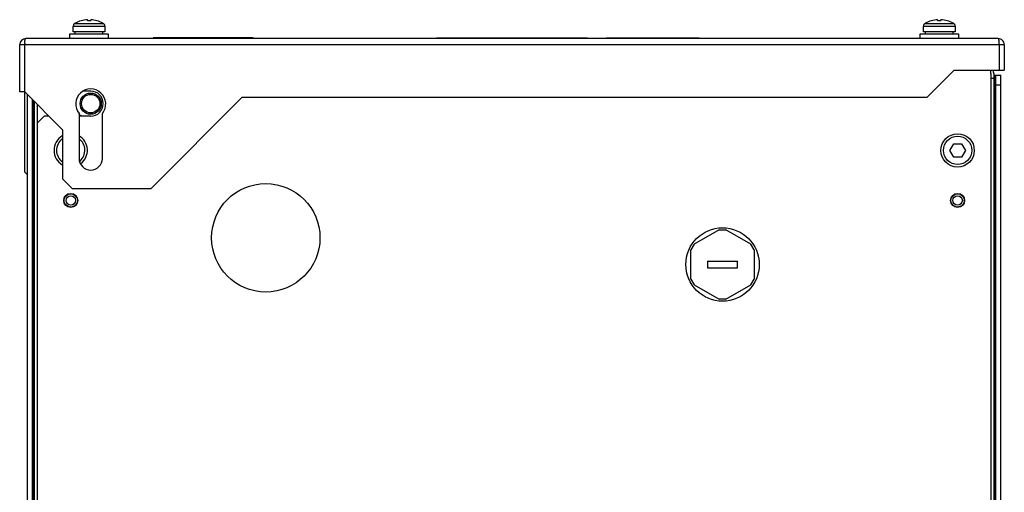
# Model space of a CAD drawing. Header units: millimetres. Extents: x 41 to 336, y 109 to 408.
# Tile 9 of 9: x 41 to 336, y 266 to 408. Entities that reach past the tile are written whole.
import ezdxf

# ---------------------------------------------------------------- set-up
doc = ezdxf.new("R2010")
doc.units = ezdxf.units.MM
doc.header["$LTSCALE"] = 33.893501
doc.layers.get('0').update_dxf_attribs({"linetype": 'CONTINUOUS'})

msp = doc.modelspace()

# ---------------------------------------------------------------- linework, layer by layer
at = {"color": 7, "linetype": 'Continuous'}
for p, q in [((61.25, 407.67), (61.25, 407.36)), ((62.24, 407.36), (62.24, 407.67)), ((316.25, 407.67), (316.25, 407.36)), ((317.24, 407.36), (317.24, 407.67)), ((57, 404.01), (57, 405.7)), ((57, 405.7), (66.5, 405.7)), ((57.56, 406.61), (57.61, 406.61)), ((65.89, 406.61), (65.93, 406.61)), ((66, 406.57), (66, 406.57)), ((66, 406.57), (66, 406.57)), ((66.5, 405.7), (66.5, 404.01)), ((312, 404.01), (312, 405.7)), ((312, 405.7), (321.5, 405.7)), ((312.56, 406.61), (312.61, 406.61)), ((320.89, 406.61), (320.93, 406.61)), ((321, 406.57), (321, 406.57)), ((321, 406.57), (321, 406.57)), ((321.5, 405.7), (321.5, 404.01)), ((334.45, 402.01), (42.75, 402.01)), ((56, 402.01), (56, 403.41)), ((56, 403.41), (67.5, 403.41)), ((66.5, 404.01), (57, 404.01)), ((57.6, 403.41), (57.6, 404.01)), ((65.89, 403.41), (65.89, 404.01)), ((67.5, 403.41), (67.5, 402.01)), ((80.95, 402.21), (80.95, 402.01)), ((110.95, 402.21), (80.95, 402.21)), ((91.95, 402.31), (91.95, 402.21)), ((91.95, 402.31), (98.61, 402.31)), ((92.95, 402.31), (92.95, 402.21)), ((93.61, 402.31), (93.61, 402.21)), ((96.95, 402.31), (96.95, 402.21)), ((97.61, 402.31), (97.61, 402.21)), ((98.61, 402.31), (98.61, 402.21)), ((110.95, 402.21), (110.95, 402.01)), ((165.95, 402.01), (165.95, 402.21)), ((165.95, 402.21), (211.25, 402.21)), ((206.95, 402.21), (206.95, 402.01)), ((211.25, 402.21), (211.25, 402.01)), ((216.95, 402.01), (216.95, 402.21)), ((216.95, 402.21), (244.75, 402.21)), ((244.75, 402.21), (244.75, 402.01)), ((311, 402.01), (311, 403.41)), ((311, 403.41), (322.5, 403.41)), ((321.5, 404.01), (312, 404.01)), ((312.6, 403.41), (312.6, 404.01)), ((320.89, 403.41), (320.89, 404.01)), ((322.5, 403.41), (322.5, 402.01)), ((40.95, 386.01), (40.95, 400.21)), ((40.95, 400.21), (336.25, 400.21)), ((42.45, 362.01), (42.45, 400.21)), ((334.75, 400.21), (334.75, 392.51)), ((336.25, 400.21), (336.25, 392.51)), ((313.15, 384.41), (321.25, 392.51)), ((321.25, 392.51), (336.25, 392.51)), ((332.25, 391.51), (332.25, 214.31)), ((333.25, 390.01), (332.25, 390.01)), ((332.98, 391.01), (335.25, 391.01)), ((333.25, 214.81), (333.25, 390.01)), ((333.45, 146.31), (333.45, 391.01)), ((333.75, 146.31), (333.75, 391.01)), ((335.25, 146.31), (335.25, 391.01)), ((335.25, 388.01), (333.75, 388.01)), ((42.45, 386.01), (40.95, 386.01)), ((42.45, 386.01), (53.75, 374.71)), ((43.25, 146.31), (43.25, 385.21)), ((62.25, 386.26), (59.98, 386.26)), ((80.25, 357.01), (107.65, 384.41)), ((107.65, 384.41), (313.15, 384.41)), ((44.75, 146.31), (44.75, 383.71)), ((45.05, 146.31), (45.05, 383.41)), ((45.25, 383.21), (45.25, 214.81)), ((46.25, 214.31), (46.25, 382.21)), ((48.25, 378.76), (46.25, 376.76)), ((49.7, 378.76), (48.25, 378.76)), ((58.75, 379.58), (58.75, 366.11)), ((62.25, 378.76), (58.75, 378.76)), ((65.75, 366.11), (65.75, 379.58)), ((53.75, 374.71), (53.75, 360.01)), ((319.94, 368.51), (321.09, 370.51)), ((321.09, 370.51), (323.4, 370.51)), ((323.4, 370.51), (324.56, 368.51)), ((321.09, 366.51), (319.94, 368.51)), ((323.4, 366.51), (321.09, 366.51)), ((324.56, 368.51), (323.4, 366.51)), ((42.45, 362.01), (43.25, 361.21)), ((53.75, 360.01), (56.75, 357.01)), ((80.25, 357.01), (56.75, 357.01)), ((250.77, 344.71), (243.23, 340.36)), ((250.77, 344.71), (252.73, 344.71)), ((260.27, 340.36), (252.73, 344.71)), ((243.23, 340.36), (242.25, 338.66)), ((261.25, 338.66), (260.27, 340.36)), ((242.25, 329.95), (242.25, 338.66)), ((261.25, 338.66), (261.25, 329.95)), ((247.27, 335.31), (247.27, 333.31)), ((247.27, 335.31), (256.22, 335.31)), ((256.22, 333.31), (256.22, 335.31)), ((247.27, 333.31), (256.22, 333.31)), ((242.25, 329.95), (243.23, 328.25)), ((243.23, 328.25), (250.77, 323.9)), ((252.73, 323.9), (260.27, 328.25)), ((260.27, 328.25), (261.25, 329.95)), ((252.73, 323.9), (250.77, 323.9))]:
    msp.add_line(p, q, dxfattribs=at)
for centre, radius in [((62.25, 382.51), 3.17), ((62.25, 382.51), 2.77), ((322.25, 368.51), 5), ((322.25, 368.51), 4.25), ((114.75, 342.31), 16.25), ((56.25, 353.51), 2.1), ((56.25, 353.51), 2), ((56.25, 353.51), 1.41), ((322.25, 353.51), 2.1), ((322.25, 353.51), 2), ((322.25, 353.51), 1.41), ((251.75, 334.31), 11)]:
    msp.add_circle(centre, radius, dxfattribs=at)
for centre, radius, start, end in [((61.75, 399.21), 8.48, 93.3469, 119.2184), ((61.75, 399.21), 8.48, 60.7816, 86.6531), ((316.75, 399.21), 8.48, 93.3469, 119.2184), ((316.75, 399.21), 8.48, 60.7816, 86.6531), ((58, 405.7), 1, 120, 180), ((61.75, 399.21), 8.5, 119.4729, 120), ((61.75, 399.21), 8.17, 86.5259, 93.4741), ((61.75, 399.21), 8.5, 60, 60.5271), ((65.5, 405.7), 1, 0, 60), ((313, 405.7), 1, 120, 180), ((316.75, 399.21), 8.5, 119.4729, 120), ((316.75, 399.21), 8.17, 86.5259, 93.4741), ((316.75, 399.21), 8.5, 60, 60.5271), ((320.5, 405.7), 1, 0, 60), ((42.75, 400.21), 1.8, 90, 180), ((334.45, 400.21), 1.8, 359.9999, 90), ((58.19, 400.04), 15.74, 178.1614, 179.393), ((318.1, 400), 16.65, 0.6919, 1.8576), ((324.25, 391.51), 8, 0, 7.5828), ((323.75, 390.01), 9.5, 0, 15.7895), ((62.25, 382.41), 4.5, 321.0576, 218.9424), ((62.25, 382.51), 3.75, 270, 90), ((62.25, 382.51), 4.65, 220.57, 233.805), ((56.25, 368.51), 5, 120.3271, 239.6793), ((56.25, 368.51), 5, 307.9653, 59.6793), ((56.25, 368.51), 4.25, 126.032, 233.9564), ((56.25, 368.51), 4.25, 311.3709, 53.9564), ((62.25, 366.11), 3.5, 180, 360)]:
    msp.add_arc(centre, radius, start, end, dxfattribs=at)
for points, knots in [([(57.5, 406.57), (57.5, 406.57), (57.5, 406.57), (57.5, 406.57), (57.51, 406.57), (57.52, 406.57), (57.53, 406.57), (57.55, 406.57), (57.58, 406.57), (57.62, 406.57), (57.68, 406.57), (57.74, 406.57), (57.81, 406.57), (57.89, 406.57), (58.02, 406.57), (58.2, 406.57), (58.44, 406.57), (58.71, 406.57), (59.01, 406.57), (59.33, 406.57), (59.68, 406.57), (60.18, 406.57), (60.83, 406.57), (61.63, 406.57), (62.44, 406.57), (63.22, 406.57), (63.95, 406.57), (64.59, 406.57), (65.07, 406.57), (65.39, 406.57), (65.56, 406.57), (65.67, 406.57), (65.74, 406.57), (65.8, 406.57), (65.84, 406.57), (65.87, 406.57), (65.89, 406.57), (65.91, 406.57), (65.93, 406.57), (65.94, 406.57), (65.96, 406.57), (65.96, 406.57), (65.97, 406.57), (65.97, 406.57), (65.98, 406.57), (65.98, 406.57), (65.98, 406.57), (65.99, 406.57), (65.99, 406.56), (66.01, 406.56), (66.01, 406.55), (66.02, 406.55)], [0, 0, 0, 0, 0.000146, 0.000581, 0.001306, 0.00232, 0.003623, 0.005213, 0.009255, 0.014436, 0.020742, 0.028161, 0.036675, 0.046263, 0.056903, 0.081241, 0.10946, 0.141299, 0.17646, 0.214618, 0.255416, 0.298475, 0.389754, 0.485063, 0.580854, 0.673565, 0.759756, 0.836237, 0.900178, 0.92669, 0.949214, 0.958925, 0.967551, 0.975094, 0.978433, 0.981519, 0.984318, 0.986718, 0.989018, 0.991053, 0.991901, 0.992681, 0.993475, 0.994129, 0.994309, 0.99446, 0.994722, 0.995361, 0.996476, 0.997816, 1, 1, 1, 1]), ([(66.02, 406.55), (66.02, 406.55), (66.02, 406.55), (66.02, 406.55), (66.03, 406.55), (66.03, 406.55), (66.02, 406.55), (66.02, 406.55), (66.02, 406.55), (66.01, 406.56), (66, 406.56), (66, 406.57)], [0, 0, 0, 0, 0.105562, 0.134324, 0.150645, 0.163774, 0.203761, 0.294535, 0.45273, 0.688433, 1, 1, 1, 1]), ([(312.5, 406.57), (312.5, 406.57), (312.5, 406.57), (312.5, 406.57), (312.51, 406.57), (312.52, 406.57), (312.53, 406.57), (312.55, 406.57), (312.58, 406.57), (312.62, 406.57), (312.68, 406.57), (312.74, 406.57), (312.81, 406.57), (312.89, 406.57), (313.02, 406.57), (313.2, 406.57), (313.44, 406.57), (313.71, 406.57), (314.01, 406.57), (314.33, 406.57), (314.68, 406.57), (315.18, 406.57), (315.83, 406.57), (316.63, 406.57), (317.44, 406.57), (318.22, 406.57), (318.95, 406.57), (319.59, 406.57), (320.07, 406.57), (320.39, 406.57), (320.56, 406.57), (320.67, 406.57), (320.74, 406.57), (320.8, 406.57), (320.84, 406.57), (320.87, 406.57), (320.89, 406.57), (320.91, 406.57), (320.93, 406.57), (320.94, 406.57), (320.96, 406.57), (320.96, 406.57), (320.97, 406.57), (320.97, 406.57), (320.98, 406.57), (320.98, 406.57), (320.98, 406.57), (320.99, 406.57), (320.99, 406.56), (321.01, 406.56), (321.01, 406.55), (321.02, 406.55)], [0, 0, 0, 0, 0.000146, 0.000581, 0.001306, 0.00232, 0.003623, 0.005213, 0.009255, 0.014436, 0.020742, 0.028161, 0.036675, 0.046263, 0.056903, 0.081241, 0.10946, 0.141299, 0.17646, 0.214618, 0.255416, 0.298475, 0.389754, 0.485063, 0.580854, 0.673565, 0.759756, 0.836237, 0.900178, 0.92669, 0.949214, 0.958925, 0.967551, 0.975094, 0.978433, 0.981519, 0.984318, 0.986718, 0.989018, 0.991053, 0.991901, 0.992681, 0.993475, 0.994129, 0.994309, 0.99446, 0.994722, 0.995361, 0.996476, 0.997816, 1, 1, 1, 1]), ([(321.02, 406.55), (321.02, 406.55), (321.02, 406.55), (321.02, 406.55), (321.03, 406.55), (321.03, 406.55), (321.02, 406.55), (321.02, 406.55), (321.02, 406.55), (321.01, 406.56), (321, 406.56), (321, 406.57)], [0, 0, 0, 0, 0.105562, 0.134324, 0.150645, 0.163774, 0.203761, 0.294535, 0.45273, 0.688433, 1, 1, 1, 1]), ([(42.45, 400.54), (42.46, 400.74), (42.48, 401.09), (42.54, 401.55), (42.6, 401.83), (42.7, 402.01), (42.75, 402.01)], [0, 0, 0, 0, 0.383478, 0.695389, 0.903738, 1, 1, 1, 1]), ([(334.74, 400.54), (334.73, 400.74), (334.72, 401.09), (334.65, 401.55), (334.59, 401.83), (334.5, 402.01), (334.45, 402.01)], [0, 0, 0, 0, 0.383588, 0.695435, 0.903756, 1, 1, 1, 1])]:
    msp.add_open_spline(points, degree=3, knots=knots, dxfattribs=at)

doc.saveas('drawing.dxf')
